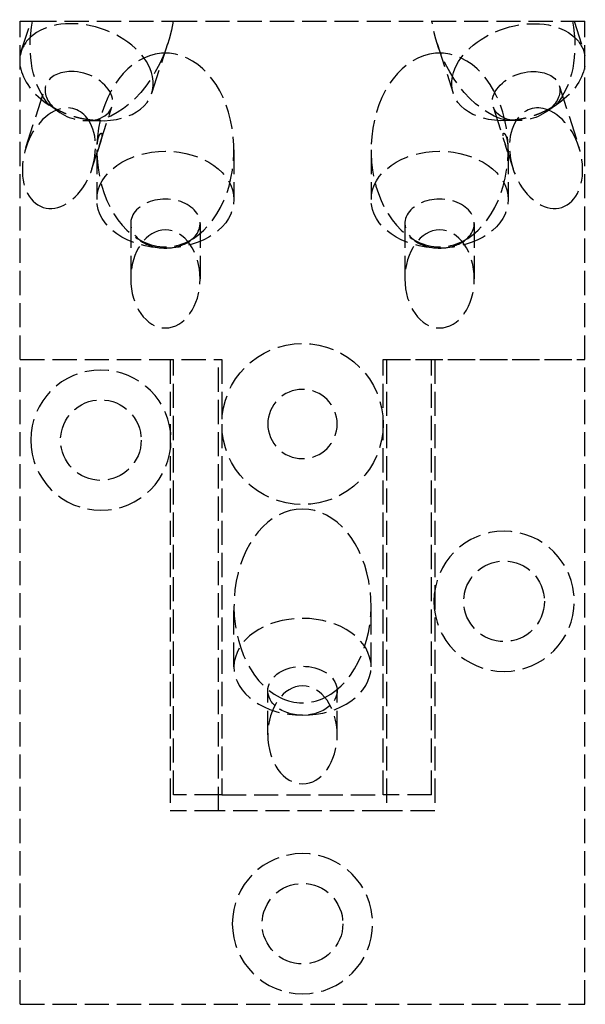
# Model space of a CAD drawing. Header units: millimetres. Extents: x -17.5 to 17.5, y -61 to 0.1.
import ezdxf

# ---------------------------------------------------------------- set-up
doc = ezdxf.new("R2010")
doc.units = ezdxf.units.MM
doc.header["$LTSCALE"] = 10
doc.linetypes.add('ALLCAD_Strich', pattern=[0.2, 0.15, -0.05])
doc.layers.add('BESCH_KONT_sich_schn_ansi_2d', color=40, linetype='Continuous')

msp = doc.modelspace()

# ---------------------------------------------------------------- linework, layer by layer
at = {"layer": 'BESCH_KONT_sich_schn_ansi_2d', "linetype": 'ALLCAD_Strich', "extrusion": (0, 1, -2.220446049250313e-16)}
for p, q in [((-17.5, 0), (-16.74603914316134, 0)), ((-17.5, -21.00000000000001), (-17.5, 0)), ((-16.74603914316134, 0), (-8.02025296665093, 0)), ((-8.02025296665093, 0), (8.020252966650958, 0)), ((8.020252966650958, 0), (16.74603914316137, 0)), ((16.7460391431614, 0), (17.5, 0)), ((17.5, -21.00000000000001), (17.5, 0)), ((-17.43400744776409, -1.876542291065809), (-16.83155035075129, -1.77635683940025e-15)), ((-0.009844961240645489, -0.007131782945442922), (-0.009844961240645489, -0.004496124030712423)), ((-0.008139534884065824, -0.004496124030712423), (-0.008139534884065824, -0.007131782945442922)), ((-0.007131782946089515, -0.001782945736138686), (-0.006356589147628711, -0.001782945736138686)), ((-0.006356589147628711, -0.009844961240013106), (-0.007131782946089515, -0.009844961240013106)), ((-0.006511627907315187, -0.003333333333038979), (-0.006976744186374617, -0.003333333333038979)), ((-0.006976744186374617, -0.008294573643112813), (-0.006511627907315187, -0.008294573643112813)), ((-0.00534883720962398, -0.007131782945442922), (-0.00534883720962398, -0.004496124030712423)), ((-0.003643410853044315, -0.004496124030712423), (-0.003643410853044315, -0.007131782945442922)), ((-0.002713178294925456, -0.009689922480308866), (-0.002713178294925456, -0.001937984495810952)), ((-0.002713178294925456, -0.001937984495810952), (0.001007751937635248, -0.001937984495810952)), ((-0.001007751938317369, -0.009689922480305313), (-0.002713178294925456, -0.009689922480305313)), ((0.001007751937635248, -0.007054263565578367), (-0.001007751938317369, -0.007054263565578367)), ((-0.001007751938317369, -0.007054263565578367), (-0.001007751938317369, -0.009689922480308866)), ((0.0005632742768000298, -0.003488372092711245), (-0.0009871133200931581, -0.003488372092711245)), ((-0.0009871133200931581, -0.003488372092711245), (-0.0009871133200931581, -0.005658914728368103)), ((-0.0009871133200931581, -0.005658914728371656), (0.0005632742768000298, -0.005658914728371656)), ((0.001493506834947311, -0.00472868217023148), (0.001493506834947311, -0.004418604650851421)), ((0.003178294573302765, -0.004108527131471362), (0.003178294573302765, -0.004883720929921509)), ((0.003953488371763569, -0.007131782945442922), (0.003953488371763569, -0.004496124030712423)), ((0.005658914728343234, -0.004496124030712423), (0.005658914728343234, -0.007131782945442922)), ((0.006666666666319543, -0.001782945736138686), (0.007441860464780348, -0.001782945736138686)), ((0.007441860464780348, -0.009844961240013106), (0.006666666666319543, -0.009844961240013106)), ((0.007286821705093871, -0.003333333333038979), (0.006821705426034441, -0.003333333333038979)), ((0.006821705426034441, -0.008294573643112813), (0.007286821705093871, -0.008294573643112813)), ((0.008449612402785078, -0.007131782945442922), (0.008449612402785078, -0.004496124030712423)), ((0.01015503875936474, -0.004496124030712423), (0.01015503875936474, -0.007131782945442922)), ((16.83155035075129, -8.881784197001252e-16), (17.43400744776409, -1.876542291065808)), ((-9.340864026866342, -4.474816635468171), (-8.353428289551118, -1.399137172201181)), ((8.353428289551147, -1.399137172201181), (9.340864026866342, -4.474816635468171)), ((-8.250000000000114, -1.999999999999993), (-8.749999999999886, -1.999999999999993)), ((8.749999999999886, -1.999999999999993), (8.250000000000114, -1.999999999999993)), ((-17.14708921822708, -7.85278943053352), (-15.91031046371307, -4.000452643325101)), ((15.91031046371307, -4.000452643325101), (17.14708921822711, -7.85278943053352)), ((-15.13053968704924, -5.623732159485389), (-15.89260009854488, -5.08535063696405)), ((-12.6031830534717, -7.766391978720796), (-11.8161320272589, -5.314873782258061)), ((11.81613202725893, -5.314873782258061), (12.6031830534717, -7.766391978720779)), ((15.13053968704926, -5.623732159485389), (15.8926000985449, -5.08535063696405)), ((-13.39508348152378, -6.180894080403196), (-12.46204713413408, -6.186717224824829)), ((13.39508348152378, -6.180894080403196), (12.46204713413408, -6.186717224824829)), ((-13.05291078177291, -9.167210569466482), (-12.67058279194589, -7.976329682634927)), ((-12.75, -8.000000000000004), (-12.75, -11.08111831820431)), ((-4.25, -8.000000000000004), (-4.25, -11.08111831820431)), ((4.25, -8.000000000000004), (4.25, -11.08111831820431)), ((12.67058279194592, -7.976329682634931), (13.05291078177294, -9.167210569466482)), ((12.75, -8.000000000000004), (12.75, -11.08111831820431)), ((-10.64999999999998, -12.56604255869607), (-10.64999999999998, -16)), ((-6.349999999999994, -12.56604255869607), (-6.349999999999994, -16)), ((6.350000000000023, -12.56604255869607), (6.350000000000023, -16)), ((10.65000000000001, -12.56604255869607), (10.65000000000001, -16)), ((-17.5, -21.00000000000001), (-5, -21.00000000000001)), ((-17.5, -21.00000000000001), (-5.199999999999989, -21.00000000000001)), ((-17.5, -61.00000000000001), (-17.5, -21.00000000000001)), ((-8.199999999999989, -21.00000000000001), (-8.199999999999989, -49.00000000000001)), ((-8, -48.00000000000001), (-8, -21.00000000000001)), ((-5.199999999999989, -49.00000000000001), (-5.199999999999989, -21.00000000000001)), ((-5, -21.00000000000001), (-5, -48.00000000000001)), ((5, -48.00000000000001), (5, -21.00000000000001)), ((5, -21.00000000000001), (17.5, -21.00000000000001)), ((5.199999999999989, -21.00000000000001), (17.5, -21.00000000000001)), ((5.199999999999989, -21.00000000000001), (5.199999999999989, -49.00000000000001)), ((8, -48.00000000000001), (8, -21.00000000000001)), ((8.199999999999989, -21.00000000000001), (8.199999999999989, -49.00000000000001)), ((17.5, -61.00000000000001), (17.5, -21.00000000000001)), ((-4.25, -40.06247459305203), (-4.25, -36.2843)), ((4.25, -40.06247459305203), (4.25, -36.2843)), ((-2.150000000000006, -44.28429999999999), (-2.150000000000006, -41.54739883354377)), ((2.150000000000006, -44.28429999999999), (2.150000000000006, -41.54739883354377)), ((-5.199999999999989, -48.00000000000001), (-8, -48.00000000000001)), ((-5, -48.00000000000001), (-5.199999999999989, -48.00000000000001)), ((-5, -48.00000000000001), (5, -48.00000000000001)), ((5.199999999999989, -48.00000000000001), (5, -48.00000000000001)), ((8, -48.00000000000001), (5.199999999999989, -48.00000000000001)), ((-5.199999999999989, -49.00000000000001), (-8.199999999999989, -49.00000000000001)), ((5.199999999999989, -49.00000000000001), (-5.199999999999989, -49.00000000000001)), ((8.199999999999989, -49.00000000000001), (5.199999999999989, -49.00000000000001)), ((-17.5, -61.00000000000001), (17.5, -61.00000000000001))]:
    msp.add_line(p, q, dxfattribs=at)
at = {"layer": 'BESCH_KONT_sich_schn_ansi_2d', "linetype": 'ALLCAD_Strich'}
for centre, radius in [((0, -25), 5), ((-12.5, -26.00000000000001), 2.5), ((12.5, -36.00000000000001), 2.5), ((0, -56.00000000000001), 2.5)]:
    msp.add_circle(centre, radius, dxfattribs=at)
at = {"layer": 'BESCH_KONT_sich_schn_ansi_2d', "linetype": 'ALLCAD_Strich', "extrusion": (0, -2.220446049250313e-16, -1)}
for centre, radius in [((12.5, -26.00000000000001), 4.35), ((0, -25), 2.15), ((-12.5, -36.00000000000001), 4.35), ((0, -56.00000000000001), 4.35)]:
    msp.add_circle(centre, radius, dxfattribs=at)
for centre, radius, start, end in [((0.007131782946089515, -0.004496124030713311), 0.002713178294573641, 359.9999999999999, 90), ((0.007131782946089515, -0.007131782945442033), 0.002713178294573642, 270, 1.526666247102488e-13), ((0.006356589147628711, -0.004496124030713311), 0.002713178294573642, 90, 180), ((0.006356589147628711, -0.007131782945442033), 0.002713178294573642, 180, 270), ((-0.001007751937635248, -0.004108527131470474), 0.002170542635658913, 90, 179.9999999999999), ((-0.001007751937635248, -0.004883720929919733), 0.002170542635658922, 179.9999999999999, 270), ((-0.006666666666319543, -0.004496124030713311), 0.002713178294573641, 359.9999999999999, 90), ((-0.006666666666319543, -0.007131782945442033), 0.002713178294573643, 270, 0), ((-0.007441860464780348, -0.004496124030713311), 0.00271317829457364, 90, 180), ((-0.007441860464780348, -0.007131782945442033), 0.002713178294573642, 180, 270)]:
    msp.add_arc(centre, radius, start, end, dxfattribs=at)
at = {"layer": 'BESCH_KONT_sich_schn_ansi_2d', "linetype": 'ALLCAD_Strich'}
for centre, radius, start, end in [((-0.006976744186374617, -0.004496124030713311), 0.001162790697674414, 90, 180.0000000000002), ((-0.006976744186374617, -0.007131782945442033), 0.001162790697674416, 179.9999999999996, 270), ((-0.006511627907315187, -0.004496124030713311), 0.001162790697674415, 359.9999999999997, 90), ((-0.006511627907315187, -0.007131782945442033), 0.001162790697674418, 270, 4.071109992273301e-13), ((0.0005632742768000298, -0.004418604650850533), 0.0009302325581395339, 0, 90), ((0.0005632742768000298, -0.004728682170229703), 0.0009302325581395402, 270, 359.9999999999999), ((0.006821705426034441, -0.004496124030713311), 0.001162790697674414, 90, 180.0000000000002), ((0.006821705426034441, -0.007131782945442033), 0.001162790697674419, 179.9999999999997, 270), ((0.007286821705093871, -0.004496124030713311), 0.001162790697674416, 359.9999999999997, 90), ((0.007286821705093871, -0.007131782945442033), 0.001162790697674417, 270, 3.053332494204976e-13)]:
    msp.add_arc(centre, radius, start, end, dxfattribs=at)
for centre, major_axis, ratio, start_param, end_param in [((-13.3874357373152, -3.175679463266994), (4.046571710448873, -1.299137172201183), 0.6713023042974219, 0.3594193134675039, 2.782173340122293), ((-13.38743573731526, -3.175679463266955), (-4.046571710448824, 1.299137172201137), 0.6713023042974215, -0.3594193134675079, 0.09816586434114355), ((-8.5, -8.000000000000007), (0, -6.010407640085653), 0.7071067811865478, -3.082735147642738, -0.3331178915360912), ((-8.5, -5.000000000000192), (-4.250000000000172, 4.191091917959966e-15), 0.7071067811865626, -1.629653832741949, -1.511938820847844), ((-8.5, -8.000000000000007), (0, -6.010407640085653), 0.7071067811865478, 0.3331178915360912, 3.082735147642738), ((8.5, -8.000000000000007), (0, -6.010407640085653), 0.7071067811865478, -3.082735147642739, -0.3331178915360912), ((8.5, -5.000000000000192), (-4.250000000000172, 4.191091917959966e-15), 0.7071067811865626, -1.629653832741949, -1.511938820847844), ((8.5, -8.000000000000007), (0, -6.010407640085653), 0.7071067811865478, 0.3331178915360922, 3.082735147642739), ((-13.38743573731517, -3.175679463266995), (-4.046571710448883, 1.299137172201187), 0.6713023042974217, 0.3263788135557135, 1.19115042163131), ((-13.86322124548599, -4.657663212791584), (-2.047089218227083, 0.6572105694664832), 0.6713023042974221, -1.124704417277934, 0.9467038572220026), ((-13.86322124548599, -4.657663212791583), (2.047089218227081, -0.6572105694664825), 0.6713023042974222, -0.946703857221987, 2.016888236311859), ((-13.3874357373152, -3.175679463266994), (4.046571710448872, -1.299137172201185), 0.6713023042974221, -1.19115042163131, 0.3594193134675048), ((-13.86322124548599, -4.657663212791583), (2.047089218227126, -0.6572105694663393), 0.6713023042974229, -2.1948887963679, -0.946703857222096), ((-15.09999999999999, -8.509999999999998), (0.979008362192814, 3.049429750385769), 0.6713023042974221, -0.4894562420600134, 0.4894562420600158), ((15.10000000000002, -8.509999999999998), (-0.979008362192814, 3.049429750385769), 0.6713023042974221, -0.4894562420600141, 0.4894562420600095), ((-15.09999999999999, -8.509999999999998), (0.979008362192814, 3.049429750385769), 0.6713023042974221, 0.4894562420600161, 3.141592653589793), ((15.10000000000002, -8.509999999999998), (-0.979008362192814, 3.049429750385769), 0.6713023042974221, -3.141592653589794, -0.4894562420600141), ((-15.09999999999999, -8.509999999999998), (0.979008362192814, 3.049429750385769), 0.6713023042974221, -3.141592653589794, -0.4894562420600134), ((15.10000000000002, -8.509999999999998), (-0.979008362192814, 3.049429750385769), 0.6713023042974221, 0.4894562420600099, 3.141592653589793), ((-8.5, -11.08111831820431), (-4.25, 0), 0.7071067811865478, 1.570796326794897, 7.853981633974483), ((8.5, -11.08111831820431), (-4.25, 0), 0.7071067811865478, 1.570796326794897, 7.853981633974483), ((-8.5, -12.56604255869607), (2.150000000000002, -6.661338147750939e-16), 0.707106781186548, -0.85249140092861, 3.994084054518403), ((8.5, -12.56604255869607), (2.150000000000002, -8.881784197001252e-16), 0.7071067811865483, -0.8524914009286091, 3.994084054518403), ((-8.5, -12.56604255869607), (2.150000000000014, 1.48769885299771e-13), 0.7071067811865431, -2.289101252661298, -1.570796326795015), ((-8.5, -8.000000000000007), (0, -6.010407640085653), 0.7071067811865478, -0.3331178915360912, 0.3331178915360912), ((-8.5, -12.56604255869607), (2.150000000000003, 2.426323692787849e-15), 0.7071067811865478, -1.570796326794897, -0.8524914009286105), ((8.5, -12.56604255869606), (2.150000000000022, 1.48769885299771e-13), 0.7071067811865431, -2.289101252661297, -1.570796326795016), ((8.5, -8.000000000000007), (0, -6.010407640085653), 0.7071067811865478, -0.3331178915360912, 0.3331178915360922), ((8.5, -12.56604255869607), (2.150000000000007, 3.036888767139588e-15), 0.7071067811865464, -1.570796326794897, -0.8524914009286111), ((0, -36.2843), (0, -6.010407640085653), 0.7071067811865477, -3.141592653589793, -0.3331178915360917), ((0, -36.2843), (0, -6.010407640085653), 0.7071067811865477, 0.3331178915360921, 3.141592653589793), ((0, -36.2843), (0, -6.010407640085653), 0.7071067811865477, -0.3331178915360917, 0.3331178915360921)]:
    msp.add_ellipse(centre, major_axis=major_axis, ratio=ratio, start_param=start_param, end_param=end_param, dxfattribs=at)
at = {"layer": 'BESCH_KONT_sich_schn_ansi_2d', "linetype": 'ALLCAD_Strich', "extrusion": (-1.232595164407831e-32, -2.220446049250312e-16, -0.9999999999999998)}
msp.add_ellipse((13.38743573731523, -3.175679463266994), major_axis=(-4.046571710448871, -1.299137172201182), ratio=0.6713023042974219, start_param=0.3594193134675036, end_param=2.782173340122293, dxfattribs=at)
at = {"layer": 'BESCH_KONT_sich_schn_ansi_2d', "linetype": 'ALLCAD_Strich', "extrusion": (0, -2.220446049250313e-16, -1)}
for centre, major_axis, ratio, start_param, end_param in [((-12.40000000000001, -0.1000000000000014), (1.935249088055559, 6.027942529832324), 0.671302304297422, -2.761946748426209, -1.76685090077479), ((-12.40000000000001, -0.1000000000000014), (1.935249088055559, 6.027942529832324), 0.671302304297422, 1.342306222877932, 2.761946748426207), ((12.40000000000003, -0.1000000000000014), (-1.935249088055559, 6.027942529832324), 0.671302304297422, -2.761946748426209, -1.342306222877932), ((12.40000000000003, -0.1000000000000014), (-1.935249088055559, 6.027942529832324), 0.671302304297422, 1.76685090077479, 2.761946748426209), ((13.3874357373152, -3.175679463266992), (4.046571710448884, 1.299137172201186), 0.671302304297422, 0.3263788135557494, 1.191150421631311), ((13.86322124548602, -4.657663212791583), (-2.047089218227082, -0.657210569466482), 0.6713023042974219, -0.9467038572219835, 2.016888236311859), ((13.86322124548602, -4.657663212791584), (2.047089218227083, 0.6572105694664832), 0.6713023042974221, -1.124704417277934, 0.9467038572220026), ((13.86322124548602, -4.657663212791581), (-2.047089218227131, -0.6572105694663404), 0.6713023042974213, -2.194888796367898, -0.9467038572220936), ((-8.5, -16), (0, -3.040559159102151), 0.707106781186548, -3.141592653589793, 3.141592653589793), ((8.5, -16), (0, -3.040559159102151), 0.707106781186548, -3.141592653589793, 3.141592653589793), ((0, -40.06247459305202), (-4.25, 0), 0.7071067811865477, -1.570796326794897, 4.71238898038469), ((0, -41.54739883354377), (-2.150000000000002, -1.110223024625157e-16), 0.7071067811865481, -0.6436101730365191, 3.785202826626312), ((0, -44.28429999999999), (0, -3.040559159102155), 0.7071067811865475, -3.141592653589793, 3.141592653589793), ((0, -41.54739883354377), (-2.150000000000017, 1.017047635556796e-14), 0.7071067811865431, -1.570796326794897, -0.6436101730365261), ((0, -41.54739883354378), (-2.150000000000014, 1.413313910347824e-13), 0.7071067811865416, -2.497982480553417, -1.570796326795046)]:
    msp.add_ellipse(centre, major_axis=major_axis, ratio=ratio, start_param=start_param, end_param=end_param, dxfattribs=at)
at = {"layer": 'BESCH_KONT_sich_schn_ansi_2d', "linetype": 'ALLCAD_Strich', "extrusion": (0, -2.220446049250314e-16, -1)}
msp.add_ellipse((13.38743573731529, -3.175679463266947), major_axis=(4.046571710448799, 1.29913717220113), ratio=0.6713023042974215, start_param=-0.3594193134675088, end_param=0.09816586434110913, dxfattribs=at)
at = {"layer": 'BESCH_KONT_sich_schn_ansi_2d', "linetype": 'ALLCAD_Strich', "extrusion": (-1.232595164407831e-32, -2.220446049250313e-16, -1)}
msp.add_ellipse((13.38743573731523, -3.175679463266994), major_axis=(-4.046571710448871, -1.299137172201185), ratio=0.6713023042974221, start_param=-1.191150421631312, end_param=0.3594193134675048, dxfattribs=at)
at = {"layer": 'BESCH_KONT_sich_schn_ansi_2d', "linetype": 'ALLCAD_Strich'}
for points, weights in [([(-12.69782592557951, -6.180177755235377), (-14.32819289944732, -6.105963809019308), (-15.6970769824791, -5.217279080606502)], [1.057817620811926, 1.061688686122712, 1.057817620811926]), ([(15.69707698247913, -5.217279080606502), (14.32819289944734, -6.105963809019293), (12.69782592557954, -6.180177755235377)], [1.057817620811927, 1.061688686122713, 1.057817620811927])]:
    msp.add_rational_spline(points, weights, degree=2, dxfattribs=at)
for points, knots in [([(-12.63941734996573, -7.205140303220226), (-12.66444349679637, -7.283092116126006), (-12.68647123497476, -7.380952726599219), (-12.71024233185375, -7.539994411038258), (-12.71672760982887, -7.594957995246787), (-12.7270567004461, -7.705554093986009), (-12.73091690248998, -7.761175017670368), (-12.73564753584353, -7.852676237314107), (-12.73719983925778, -7.892223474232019), (-12.73918580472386, -7.965122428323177), (-12.73963817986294, -7.998429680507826), (-12.73963817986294, -8.051336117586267), (-12.73919700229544, -8.074942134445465), (-12.73722103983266, -8.109490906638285), (-12.73566639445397, -8.120508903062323), (-12.73088574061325, -8.134071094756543), (-12.72698343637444, -8.132029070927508), (-12.71656839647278, -8.112825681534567), (-12.71003862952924, -8.095584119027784), (-12.68617705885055, -8.02626610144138), (-12.66414687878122, -7.95617550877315), (-12.61439120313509, -7.801195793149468), (-12.58299352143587, -7.704876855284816), (-12.53485604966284, -7.54984426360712), (-12.51872843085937, -7.496467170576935), (-12.48853713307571, -7.389139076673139), (-12.47446983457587, -7.335197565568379), (-12.45491588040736, -7.246135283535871), (-12.4475669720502, -7.207541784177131), (-12.43761147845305, -7.135954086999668), (-12.43506387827, -7.102991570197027), (-12.43506387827, -7.050085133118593), (-12.43755128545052, -7.02614244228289), (-12.44746469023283, -6.990287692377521), (-12.45483792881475, -6.978312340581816), (-12.47459864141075, -6.962285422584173), (-12.48879148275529, -6.962634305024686), (-12.51915250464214, -6.978555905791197), (-12.53532546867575, -6.994210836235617), (-12.58347286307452, -7.059533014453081), (-12.61468782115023, -7.128112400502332), (-12.63941734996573, -7.205140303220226)], [0, 0, 0, 0, 0.03313777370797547, 0.03313777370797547, 0.0497066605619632, 0.0497066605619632, 0.06627554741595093, 0.06627554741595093, 0.07757251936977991, 0.07757251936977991, 0.08886949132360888, 0.08886949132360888, 0.1000188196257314, 0.1000188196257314, 0.111168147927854, 0.111168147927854, 0.1275406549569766, 0.1275406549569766, 0.1439131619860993, 0.1439131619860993, 0.1766581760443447, 0.1766581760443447, 0.2097959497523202, 0.2097959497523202, 0.226364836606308, 0.226364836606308, 0.2429337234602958, 0.2429337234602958, 0.2542306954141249, 0.2542306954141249, 0.2655276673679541, 0.2655276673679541, 0.276676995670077, 0.276676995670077, 0.2878263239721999, 0.2878263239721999, 0.3041988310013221, 0.3041988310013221, 0.3205713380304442, 0.3205713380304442, 0.3533163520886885, 0.3533163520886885, 0.3533163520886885, 0.3533163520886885]), ([(12.63941734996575, -7.205140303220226), (12.61468782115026, -7.128112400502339), (12.58347286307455, -7.059533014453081), (12.53532546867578, -6.994210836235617), (12.51915250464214, -6.978555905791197), (12.48879148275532, -6.962634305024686), (12.47459864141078, -6.962285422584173), (12.45483792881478, -6.978312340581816), (12.44746469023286, -6.990287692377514), (12.43755128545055, -7.026142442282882), (12.43506387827, -7.0500851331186), (12.43506387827, -7.102991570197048), (12.43761147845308, -7.135954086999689), (12.4475669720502, -7.207541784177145), (12.45491588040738, -7.246135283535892), (12.4744698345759, -7.3351975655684), (12.48853713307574, -7.389139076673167), (12.5187284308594, -7.496467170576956), (12.53485604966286, -7.549844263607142), (12.5829935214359, -7.704876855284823), (12.61439120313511, -7.801195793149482), (12.66414687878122, -7.95617550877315), (12.68617705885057, -8.02626610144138), (12.71003862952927, -8.095584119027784), (12.71656839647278, -8.112825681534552), (12.72698343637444, -8.132029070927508), (12.73088574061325, -8.134071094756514), (12.73566639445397, -8.120508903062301), (12.73722103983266, -8.109490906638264), (12.73919700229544, -8.07494213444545), (12.73963817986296, -8.051336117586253), (12.73963817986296, -7.998429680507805), (12.73918580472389, -7.965122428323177), (12.73719983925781, -7.892223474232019), (12.73564753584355, -7.852676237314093), (12.73091690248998, -7.761175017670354), (12.7270567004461, -7.705554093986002), (12.71672760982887, -7.594957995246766), (12.71024233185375, -7.539994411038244), (12.68647123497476, -7.380952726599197), (12.66444349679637, -7.283092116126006), (12.63941734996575, -7.205140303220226)], [0, 0, 0, 0, 0.03274501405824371, 0.03274501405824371, 0.04911752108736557, 0.04911752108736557, 0.06549002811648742, 0.06549002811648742, 0.07663935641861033, 0.07663935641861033, 0.08778868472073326, 0.08778868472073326, 0.09908565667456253, 0.09908565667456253, 0.1103826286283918, 0.1103826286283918, 0.1269515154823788, 0.1269515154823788, 0.1435204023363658, 0.1435204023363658, 0.1766581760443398, 0.1766581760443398, 0.2094031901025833, 0.2094031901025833, 0.225775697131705, 0.225775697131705, 0.2421482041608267, 0.2421482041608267, 0.2532975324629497, 0.2532975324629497, 0.2644468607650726, 0.2644468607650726, 0.275743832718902, 0.275743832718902, 0.2870408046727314, 0.2870408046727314, 0.3036096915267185, 0.3036096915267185, 0.3201785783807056, 0.3201785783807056, 0.3533163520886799, 0.3533163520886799, 0.3533163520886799, 0.3533163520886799])]:
    msp.add_open_spline(points, degree=3, knots=knots, dxfattribs=at)

doc.saveas('drawing.dxf')
